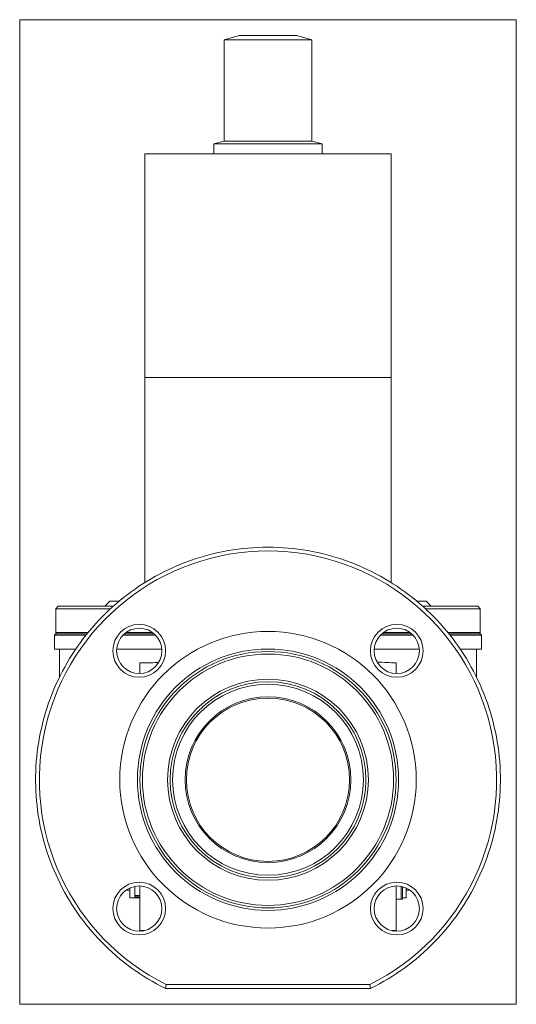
# Model space of a CAD drawing. Extents: x 52 to 250, y 14 to 406.
import ezdxf
from ezdxf.xclip import XClip

# ---------------------------------------------------------------- set-up
doc = ezdxf.new("R2010")
doc.units = 0
doc.header["$LTSCALE"] = 25.4
doc.header["$MEASUREMENT"] = 0
doc.header["$XCLIPFRAME"] = 2
doc.layers.get('0').update_dxf_attribs({"linetype": 'CONTINUOUS'})
for name, color, linetype in [('CEWKA_40-65', 7, 'CONTINUOUS'), ('T-026', 7, 'CONTINUOUS'), ('WA_031_01_00_010', 7, 'CONTINUOUS'), ('WA_031_01_00_012', 7, 'CONTINUOUS'), ('WA_053_01_00_001', 7, 'CONTINUOUS'), ('WA_110_01_02B_G_', 7, 'CONTINUOUS'), ('WA_148_01_00_005', 7, 'CONTINUOUS')]:
    doc.layers.add(name, color=color, linetype=linetype)

# ---------------------------------------------------------------- blocks, each defined once
blk = doc.blocks.new('SE1')
at = {"layer": 'CEWKA_40-65', "color": 7, "linetype": 'CONTINUOUS', "lineweight": 0}
for p, q in [((101.82, 352.28), (199.82, 352.28)), ((101.82, 352.28), (101.82, 263.28)), ((199.82, 263.28), (199.82, 352.28)), ((101.82, 263.28), (199.82, 263.28)), ((101.82, 263.28), (101.82, 181.74)), ((101.82, 263.28), (199.82, 263.28)), ((199.82, 181.74), (199.82, 263.28))]:
    blk.add_line(p, q, dxfattribs=at)
at = {"layer": 'T-026', "color": 7, "linetype": 'CONTINUOUS', "lineweight": 0}
for p, q in [((204.32, 60.74), (204.32, 56.78)), ((204.32, 55.78), (203.82, 55.78)), ((204.32, 56.78), (204.32, 55.78))]:
    blk.add_line(p, q, dxfattribs=at)
at = {"layer": 'WA_031_01_00_010', "color": 7, "linetype": 'CONTINUOUS', "lineweight": 0}
for p, q in [((94.25, 59.28), (94.82, 59.28)), ((94.82, 59.67), (94.82, 59.28)), ((206.82, 59.67), (206.82, 59.28)), ((206.82, 59.28), (207.4, 59.28))]:
    blk.add_line(p, q, dxfattribs=at)
at = {"layer": 'WA_031_01_00_012', "color": 7, "linetype": 'CONTINUOUS', "lineweight": 0}
for p, q in [((94.82, 59.67), (94.82, 59.28)), ((94.82, 59.28), (95.82, 59.28)), ((205.82, 59.28), (206.82, 59.28)), ((206.82, 59.28), (206.82, 59.67))]:
    blk.add_line(p, q, dxfattribs=at)
at = {"layer": 'WA_053_01_00_001', "color": 7, "linetype": 'CONTINUOUS', "lineweight": 0}
for p, q in [((87.82, 174.28), (85.82, 172.28)), ((87.82, 174.28), (91.53, 174.28)), ((210.11, 174.28), (213.82, 174.28)), ((215.82, 172.28), (213.82, 174.28)), ((67.32, 172.28), (66.32, 171.28)), ((66.32, 171.28), (88.11, 171.28)), ((66.32, 171.28), (66.32, 161.78)), ((67.32, 172.28), (89.22, 172.28)), ((212.43, 172.28), (234.32, 172.28)), ((213.53, 171.28), (235.32, 171.28)), ((235.32, 171.28), (234.32, 172.28)), ((235.32, 161.78), (235.32, 171.28)), ((66.32, 161.78), (79.17, 161.78)), ((66.32, 161.78), (66.82, 161.28)), ((94.2, 161.78), (104.91, 161.78)), ((196.73, 161.78), (207.44, 161.78)), ((222.47, 161.78), (235.32, 161.78)), ((234.82, 161.28), (235.32, 161.78))]:
    blk.add_line(p, q, dxfattribs=at)
at = {"layer": 'WA_110_01_02B_G_', "color": 7, "linetype": 'CONTINUOUS', "lineweight": 0}
for p, q in [((66.32, 161.28), (65.82, 160.78)), ((65.82, 160.78), (78.37, 160.78)), ((65.82, 160.78), (65.82, 155.28)), ((66.32, 161.28), (78.77, 161.28)), ((93.07, 160.78), (106.05, 160.78)), ((93.59, 161.28), (105.53, 161.28)), ((195.6, 160.78), (208.58, 160.78)), ((196.12, 161.28), (208.06, 161.28)), ((222.88, 161.28), (235.32, 161.28)), ((223.28, 160.78), (235.82, 160.78)), ((235.82, 160.78), (235.32, 161.28)), ((235.82, 155.28), (235.82, 160.78)), ((65.82, 155.28), (74.32, 155.28)), ((67.82, 155.28), (67.82, 144.11)), ((90.59, 155.28), (108.53, 155.28)), ((193.12, 155.28), (211.06, 155.28)), ((227.32, 155.28), (235.82, 155.28)), ((233.82, 144.11), (233.82, 155.28)), ((99.82, 145.59), (99.82, 149.78)), ((201.82, 149.78), (201.82, 145.57)), ((95.82, 56.28), (95.82, 60.21)), ((97.82, 57.28), (97.82, 60.85)), ((99.82, 43.28), (99.82, 60.97)), ((201.82, 60.97), (201.82, 43.28)), ((203.82, 60.85), (203.82, 55.78)), ((205.82, 60.21), (205.82, 56.28)), ((95.82, 56.28), (99.82, 56.28)), ((97.82, 57.28), (99.82, 57.28)), ((97.82, 56.74), (97.82, 57.28)), ((97.82, 56.74), (99.82, 56.74)), ((203.82, 55.78), (201.82, 55.78)), ((204.32, 56.28), (205.82, 56.28)), ((101.57, 43.28), (99.82, 43.28)), ((100.82, 43.28), (100.82, 43.11)), ((201.82, 43.28), (200.26, 43.28)), ((200.82, 43.11), (200.82, 43.28)), ((109.99, 20.28), (110.34, 21.78)), ((191.65, 20.28), (109.99, 20.28)), ((110.34, 21.78), (191.3, 21.78)), ((191.3, 21.78), (191.65, 20.28))]:
    blk.add_line(p, q, dxfattribs=at)
for centre, radius in [((99.56, 154.55), 10.5), ((202.09, 154.55), 10.5), ((99.56, 154.55), 9), ((150.82, 103.28), 59), ((202.09, 154.55), 9), ((150.82, 103.28), 52), ((150.82, 103.28), 51), ((150.82, 103.28), 50), ((150.82, 103.28), 40), ((150.82, 103.28), 39), ((150.82, 103.28), 38), ((150.82, 103.28), 33), ((150.82, 103.28), 32.5), ((99.56, 52.02), 10.5), ((99.56, 52.02), 9), ((202.09, 52.02), 10.5), ((202.09, 52.02), 9)]:
    blk.add_circle(centre, radius, dxfattribs=at)
for centre, radius, start, end in [((150.82, 103.28), 92.5, 296.1949, 243.8051), ((150.82, 103.28), 91, 296.4138, 243.5862), ((204.77, 307.71), 157.95, 266.2493, 268.9312)]:
    blk.add_arc(centre, radius, start, end, dxfattribs=at)
blk.add_open_spline([(107.29, 149.97), (107.15, 149.96), (107.02, 149.94), (104.46, 149.73), (102.09, 149.65), (99.82, 149.78)], degree=3, knots=[0.7358367, 0.7358367, 0.7358367, 0.7358367, 0.75, 0.75, 1, 1, 1, 1], dxfattribs=at)
at = {"layer": 'WA_148_01_00_005', "color": 7, "linetype": 'CONTINUOUS', "lineweight": 0}
for p, q in [((139.32, 399.28), (133.32, 397.67)), ((133.32, 397.67), (168.32, 397.67)), ((133.32, 397.67), (133.32, 357.35)), ((139.32, 399.28), (162.32, 399.28)), ((168.32, 397.67), (162.32, 399.28)), ((168.32, 357.35), (168.32, 397.67)), ((133.32, 357.35), (129.32, 356.28)), ((133.32, 357.35), (168.32, 357.35)), ((172.32, 356.28), (168.32, 357.35)), ((129.32, 356.28), (129.32, 352.28)), ((129.32, 356.28), (172.32, 356.28)), ((172.32, 352.28), (172.32, 356.28))]:
    blk.add_line(p, q, dxfattribs=at)

msp = doc.modelspace()

# ---------------------------------------------------------------- block references
at = {"color": 0, "lineweight": 0}
ref = msp.add_blockref('SE1', (0, 0), dxfattribs=at)
XClip(ref).set_block_clipping_path([(51.9724793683, 13.9324765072), (249.6724817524, 405.6324846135)])
ref.dxf.unprotected_set("ltscale", 0)

doc.saveas('drawing.dxf')
